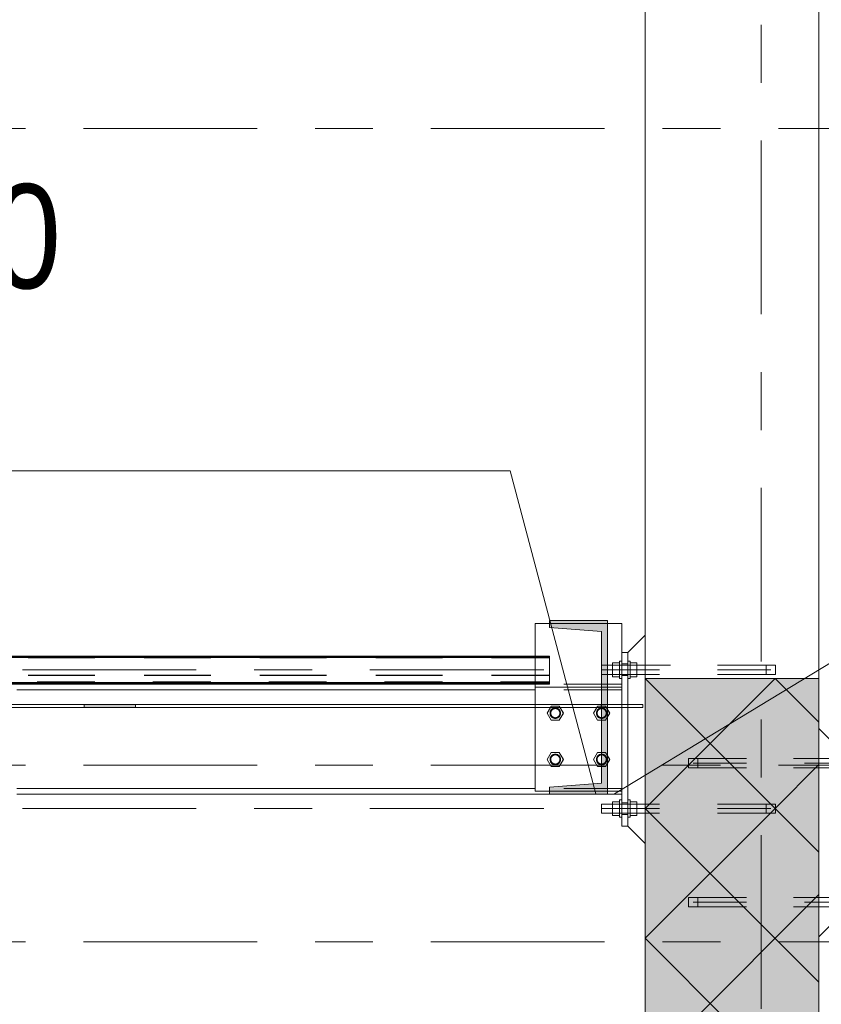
# Model space of a CAD drawing. Header units: millimetres. Extents: x -923 to -82, y -1402 to -808.
# Tile 90 of 109: x -258 to -244, y -950 to -933. Entities that reach past the tile are written whole.
import ezdxf

# ---------------------------------------------------------------- set-up
doc = ezdxf.new("R2010")
doc.units = ezdxf.units.MM
for name, pattern in [('XKITLINE00', [0]), ('XKITLINE01', [4, 1, -1, 1, -1]), ('XKITLINE02', [4, 2, -2]), ('XKITLINE03', [6, 3, -1, 1, -1])]:
    doc.linetypes.add(name, pattern=pattern)
for name, color, linetype, lineweight in [('Bout', 3, 'Continuous', 0), ('Onderdeel', 2, 'Continuous', 0), ('Onderdeel label', 2, 'Continuous', 0), ('Stramien', 4, 'Continuous', 0)]:
    doc.layers.add(name, color=color, linetype=linetype, lineweight=lineweight)
doc.styles.add('ARIAL', font='arial.ttf')

msp = doc.modelspace()

# ---------------------------------------------------------------- hatches: boundary and pattern name
at = {"layer": 'Onderdeel'}
for points in [[(-249.035, -943.934), (-249.035, -943.814), (-248.035, -943.814), (-248.035, -946.814), (-249.035, -946.814), (-249.035, -946.694), (-248.135, -946.622), (-248.135, -944.006)], [(-271.883, -944.914), (-271.883, -944.906), (-249.035, -944.906), (-249.035, -944.914)], [(-247.385, -986.114), (-247.385, -944.814), (-244.385, -944.814), (-244.385, -986.114)], [(-257.072, -945.314), (-257.072, -945.264), (-256.181, -945.264), (-256.181, -945.314)]]:
    msp.add_hatch(color=256, dxfattribs=at).paths.add_polyline_path(points, flags=17)

# ---------------------------------------------------------------- linework, layer by layer
at = {"layer": 'Bout', "linetype": 'XKITLINE02', "lineweight": 0}
for p, q in [((-247.685, -944.564), (-247.785, -944.564)), ((-247.785, -944.564), (-247.785, -944.764)), ((-247.685, -944.764), (-247.685, -944.564)), ((-247.685, -944.764), (-247.785, -944.764)), ((-249.004, -945.294), (-249.074, -945.414)), ((-249.074, -945.414), (-249.004, -945.534)), ((-249.016, -945.314), (-249.005, -945.294)), ((-249.005, -945.294), (-248.866, -945.294)), ((-248.866, -945.294), (-249.004, -945.294)), ((-248.866, -945.294), (-248.797, -945.414)), ((-248.796, -945.414), (-248.866, -945.294)), ((-248.866, -945.534), (-248.796, -945.414)), ((-248.204, -945.294), (-248.274, -945.414)), ((-248.274, -945.414), (-248.204, -945.534)), ((-248.216, -945.314), (-248.205, -945.294)), ((-248.205, -945.294), (-248.066, -945.294)), ((-248.066, -945.294), (-248.204, -945.294)), ((-248.066, -945.294), (-247.997, -945.414)), ((-247.996, -945.414), (-248.066, -945.294)), ((-248.066, -945.534), (-247.996, -945.414)), ((-249.004, -945.534), (-248.866, -945.534)), ((-248.204, -945.534), (-248.066, -945.534)), ((-248.066, -945.534), (-248.135, -945.534)), ((-248.035, -945.48), (-248.066, -945.534)), ((-249.004, -946.094), (-249.074, -946.214)), ((-248.866, -946.094), (-249.004, -946.094)), ((-248.796, -946.214), (-248.866, -946.094)), ((-248.204, -946.094), (-248.274, -946.214)), ((-248.066, -946.094), (-248.204, -946.094)), ((-248.135, -946.094), (-248.066, -946.094)), ((-248.066, -946.094), (-247.997, -946.214)), ((-247.996, -946.214), (-248.066, -946.094)), ((-249.074, -946.214), (-249.004, -946.334)), ((-248.866, -946.334), (-248.796, -946.214)), ((-248.274, -946.214), (-248.204, -946.334)), ((-248.066, -946.334), (-247.996, -946.214)), ((-248.035, -946.28), (-248.066, -946.334)), ((-249.004, -946.334), (-248.866, -946.334)), ((-248.204, -946.334), (-248.066, -946.334)), ((-248.066, -946.334), (-248.135, -946.334)), ((-247.685, -946.964), (-247.785, -946.964)), ((-247.785, -946.964), (-247.785, -947.164)), ((-247.685, -946.964), (-247.685, -947.164)), ((-247.685, -947.164), (-247.785, -947.164))]:
    msp.add_line(p, q, dxfattribs=at)
at = {"layer": 'Bout', "linetype": 'XKITLINE00', "lineweight": 0}
for p, q in [((-249.016, -945.314), (-249.074, -945.414)), ((-249.005, -945.534), (-249.074, -945.414)), ((-248.797, -945.414), (-248.866, -945.534)), ((-248.854, -945.314), (-248.797, -945.414)), ((-248.216, -945.314), (-248.274, -945.414)), ((-248.274, -945.414), (-248.205, -945.534)), ((-248.035, -945.347), (-247.997, -945.414)), ((-247.997, -945.414), (-248.035, -945.48)), ((-248.866, -945.534), (-249.005, -945.534)), ((-248.135, -945.534), (-248.205, -945.534)), ((-249.074, -946.214), (-249.005, -946.094)), ((-249.005, -946.094), (-248.866, -946.094)), ((-248.866, -946.094), (-248.797, -946.214)), ((-248.205, -946.094), (-248.274, -946.214)), ((-248.135, -946.094), (-248.205, -946.094)), ((-249.005, -946.334), (-249.074, -946.214)), ((-248.797, -946.214), (-248.866, -946.334)), ((-248.274, -946.214), (-248.205, -946.334)), ((-248.035, -946.147), (-247.997, -946.214)), ((-247.997, -946.214), (-248.035, -946.28)), ((-248.866, -946.334), (-249.005, -946.334)), ((-248.135, -946.334), (-248.205, -946.334))]:
    msp.add_line(p, q, dxfattribs=at)
at = {"layer": 'Bout', "linetype": 'XKITLINE02', "lineweight": 0}
for centre, radius, start, end in [((-248.935, -945.414), 0.09, 72, 252), ((-248.935, -945.414), 0.09, 90, 270), ((-248.935, -945.414), 0.09, 72, 252), ((-248.935, -945.414), 0.09, 90, 270), ((-248.935, -945.414), 0.09, 90, 270), ((-248.935, -945.414), 0.09, 90, 270), ((-248.935, -945.414), 0.09, 108, 288), ((-248.935, -945.414), 0.09, 108, 288), ((-248.935, -945.414), 0.08, 30, 210), ((-248.935, -945.414), 0.08, 0, 180), ((-248.935, -945.414), 0.08, 0, 180), ((-248.935, -945.414), 0.08, 150, 330), ((-248.935, -945.414), 0.08, 180, 0), ((-248.935, -945.414), 0.08, 180, 0), ((-248.935, -945.414), 0.08, 210, 30), ((-248.935, -945.414), 0.08, 330, 150), ((-248.935, -945.414), 0.09, 288, 108), ((-248.935, -945.414), 0.09, 288, 108), ((-248.935, -945.414), 0.09, 252, 72), ((-248.935, -945.414), 0.09, 252, 72), ((-248.935, -945.414), 0.09, 270, 90), ((-248.935, -945.414), 0.09, 270, 90), ((-248.935, -945.414), 0.09, 270, 90), ((-248.935, -945.414), 0.09, 270, 90), ((-248.135, -945.414), 0.09, 72, 252), ((-248.135, -945.414), 0.09, 90, 270), ((-248.135, -945.414), 0.09, 72, 252), ((-248.135, -945.414), 0.09, 90, 270), ((-248.135, -945.414), 0.09, 90, 270), ((-248.135, -945.414), 0.09, 90, 270), ((-248.135, -945.414), 0.09, 108, 288), ((-248.135, -945.414), 0.09, 108, 288), ((-248.135, -945.414), 0.08, 30, 210), ((-248.135, -945.414), 0.08, 0, 180), ((-248.135, -945.414), 0.08, 0, 180), ((-248.135, -945.414), 0.08, 150, 330), ((-248.135, -945.414), 0.08, 180, 0), ((-248.135, -945.414), 0.08, 180, 0), ((-248.135, -945.414), 0.08, 210, 30), ((-248.135, -945.414), 0.08, 330, 150), ((-248.135, -945.414), 0.09, 288, 108), ((-248.135, -945.414), 0.09, 288, 108), ((-248.135, -945.414), 0.09, 252, 72), ((-248.135, -945.414), 0.09, 252, 72), ((-248.135, -945.414), 0.09, 270, 90), ((-248.135, -945.414), 0.09, 270, 90), ((-248.135, -945.414), 0.09, 270, 90), ((-248.135, -945.414), 0.09, 270, 90), ((-248.935, -946.214), 0.09, 72, 252), ((-248.935, -946.214), 0.09, 90, 270), ((-248.935, -946.214), 0.09, 72, 252), ((-248.935, -946.214), 0.09, 90, 270), ((-248.935, -946.214), 0.09, 90, 270), ((-248.935, -946.214), 0.09, 90, 270), ((-248.935, -946.214), 0.09, 108, 288), ((-248.935, -946.214), 0.09, 108, 288), ((-248.935, -946.214), 0.09, 288, 108), ((-248.935, -946.214), 0.09, 288, 108), ((-248.935, -946.214), 0.09, 252, 72), ((-248.935, -946.214), 0.09, 252, 72), ((-248.935, -946.214), 0.09, 270, 90), ((-248.935, -946.214), 0.09, 270, 90), ((-248.935, -946.214), 0.09, 270, 90), ((-248.935, -946.214), 0.09, 270, 90), ((-248.135, -946.214), 0.09, 72, 252), ((-248.135, -946.214), 0.09, 90, 270), ((-248.135, -946.214), 0.09, 72, 252), ((-248.135, -946.214), 0.09, 90, 270), ((-248.135, -946.214), 0.09, 90, 270), ((-248.135, -946.214), 0.09, 90, 270), ((-248.135, -946.214), 0.09, 108, 288), ((-248.135, -946.214), 0.09, 108, 288), ((-248.135, -946.214), 0.09, 288, 108), ((-248.135, -946.214), 0.09, 288, 108), ((-248.135, -946.214), 0.09, 252, 72), ((-248.135, -946.214), 0.09, 252, 72), ((-248.135, -946.214), 0.09, 270, 90), ((-248.135, -946.214), 0.09, 270, 90), ((-248.135, -946.214), 0.09, 270, 90), ((-248.135, -946.214), 0.09, 270, 90), ((-248.935, -946.214), 0.08, 30, 210), ((-248.935, -946.214), 0.08, 0, 180), ((-248.935, -946.214), 0.08, 0, 180), ((-248.935, -946.214), 0.08, 150, 330), ((-248.935, -946.214), 0.08, 180, 0), ((-248.935, -946.214), 0.08, 180, 0), ((-248.935, -946.214), 0.08, 210, 30), ((-248.935, -946.214), 0.08, 330, 150), ((-248.135, -946.214), 0.08, 30, 210), ((-248.135, -946.214), 0.08, 0, 180), ((-248.135, -946.214), 0.08, 0, 180), ((-248.135, -946.214), 0.08, 150, 330), ((-248.135, -946.214), 0.08, 180, 0), ((-248.135, -946.214), 0.08, 180, 0), ((-248.135, -946.214), 0.08, 210, 30), ((-248.135, -946.214), 0.08, 330, 150)]:
    msp.add_arc(centre, radius, start, end, dxfattribs=at)
at = {"layer": 'Onderdeel', "linetype": 'XKITLINE00', "lineweight": 0}
for p, q in [((-247.385, -944.814), (-247.385, -861.914)), ((-244.385, -920.404), (-244.385, -944.814)), ((-249.285, -943.864), (-249.285, -944.429)), ((-249.035, -943.864), (-249.285, -943.864)), ((-249.035, -943.934), (-249.035, -943.814)), ((-249.035, -943.934), (-249.035, -943.814)), ((-249.035, -943.814), (-248.035, -943.814)), ((-248.035, -943.814), (-248.035, -946.814)), ((-248.035, -943.814), (-248.035, -943.864)), ((-247.785, -943.864), (-248.035, -943.864)), ((-247.785, -943.864), (-247.785, -944.514)), ((-247.785, -944.364), (-247.785, -943.864)), ((-247.785, -943.864), (-247.785, -943.864)), ((-248.135, -944.006), (-249.035, -943.934)), ((-248.135, -946.622), (-248.135, -944.006)), ((-248.135, -944.006), (-248.135, -945.264)), ((-247.685, -944.364), (-247.385, -944.064)), ((-247.685, -944.364), (-247.785, -944.364)), ((-247.785, -944.364), (-247.785, -947.364)), ((-247.685, -947.364), (-247.685, -944.364)), ((-247.685, -944.364), (-247.685, -944.364)), ((-247.685, -947.364), (-247.685, -944.364)), ((-249.035, -944.429), (-271.883, -944.429)), ((-249.035, -944.435), (-271.883, -944.435)), ((-249.035, -944.452), (-271.883, -944.452)), ((-249.035, -944.429), (-249.035, -944.435)), ((-249.035, -944.435), (-249.035, -944.914)), ((-247.945, -944.584), (-248.035, -944.584)), ((-247.945, -944.544), (-247.945, -944.784)), ((-247.825, -944.544), (-247.945, -944.544)), ((-247.825, -944.514), (-247.825, -944.814)), ((-247.785, -944.514), (-247.825, -944.514)), ((-247.945, -944.744), (-248.035, -944.744)), ((-249.035, -944.883), (-271.883, -944.883)), ((-271.883, -944.9), (-249.035, -944.9)), ((-249.035, -944.906), (-271.883, -944.906)), ((-271.883, -944.914), (-249.035, -944.914)), ((-249.285, -945.264), (-249.285, -944.914)), ((-247.945, -944.784), (-247.825, -944.784)), ((-247.825, -944.814), (-247.785, -944.814)), ((-247.785, -944.814), (-247.785, -946.764)), ((-247.785, -944.914), (-247.785, -944.914)), ((-247.385, -944.814), (-247.385, -944.814)), ((-247.385, -944.814), (-247.385, -944.814)), ((-244.385, -947.814), (-247.385, -944.814)), ((-247.385, -944.814), (-247.385, -944.814)), ((-247.385, -986.114), (-247.385, -944.814)), ((-244.385, -944.814), (-247.385, -944.814)), ((-246.263, -945.936), (-245.14, -944.814)), ((-244.385, -945.568), (-245.14, -944.814)), ((-244.385, -944.814), (-244.385, -986.114)), ((-249.285, -945.014), (-258.229, -945.014)), ((-247.785, -945.014), (-247.785, -945.014)), ((-256.181, -945.264), (-259.197, -945.264)), ((-257.072, -945.314), (-257.072, -945.264)), ((-256.181, -945.314), (-256.181, -945.264)), ((-248.135, -945.264), (-256.181, -945.264)), ((-247.934, -945.264), (-248.035, -945.264)), ((-247.785, -945.264), (-247.785, -945.264)), ((-256.181, -945.314), (-259.197, -945.314)), ((-248.135, -945.314), (-256.181, -945.314)), ((-249.285, -946.764), (-249.285, -945.314)), ((-247.934, -945.314), (-248.035, -945.314)), ((-247.785, -945.314), (-247.785, -945.314)), ((-248.135, -945.534), (-248.135, -946.094)), ((-244.385, -945.678), (-244.085, -945.978)), ((-247.385, -947.059), (-246.263, -945.936)), ((-248.135, -946.334), (-248.135, -946.622)), ((-245.14, -947.059), (-244.385, -946.304)), ((-249.035, -946.694), (-248.135, -946.622)), ((-249.285, -946.714), (-258.229, -946.714)), ((-249.035, -946.764), (-249.285, -946.764)), ((-249.035, -946.814), (-249.035, -946.694)), ((-249.035, -946.814), (-249.035, -946.694)), ((-247.785, -946.764), (-248.035, -946.764)), ((-247.785, -946.714), (-247.785, -946.714)), ((-249.035, -946.814), (-258.229, -946.814)), ((-248.035, -946.814), (-249.035, -946.814)), ((-247.785, -946.814), (-248.035, -946.814)), ((-247.945, -946.944), (-247.945, -947.184)), ((-247.945, -946.944), (-247.825, -946.944)), ((-247.825, -946.914), (-247.825, -947.214)), ((-247.825, -946.914), (-247.785, -946.914)), ((-248.135, -947.144), (-248.135, -946.984)), ((-248.135, -946.984), (-247.945, -946.984)), ((-247.945, -947.144), (-248.135, -947.144)), ((-247.385, -949.304), (-245.14, -947.059)), ((-244.385, -950.059), (-247.385, -947.059)), ((-247.825, -947.184), (-247.945, -947.184)), ((-247.785, -947.214), (-247.825, -947.214)), ((-247.785, -947.364), (-247.685, -947.364)), ((-247.685, -947.364), (-247.685, -947.364)), ((-247.685, -947.364), (-247.385, -947.664)), ((-247.385, -951.549), (-244.385, -948.549)), ((-244.085, -948.978), (-244.385, -949.278)), ((-244.385, -952.304), (-247.385, -949.304))]:
    msp.add_line(p, q, dxfattribs=at)
at = {"layer": 'Onderdeel', "linetype": 'XKITLINE01', "lineweight": 0}
for p, q in [((-249.285, -946.764), (-249.285, -943.864)), ((-247.785, -943.864), (-249.285, -943.864)), ((-249.035, -943.814), (-249.035, -943.814)), ((-249.035, -943.814), (-249.035, -943.814)), ((-248.035, -943.814), (-249.035, -943.814)), ((-249.035, -943.814), (-249.035, -943.934)), ((-248.035, -943.864), (-249.035, -943.864)), ((-248.035, -943.814), (-248.035, -946.814)), ((-248.035, -943.864), (-248.035, -946.814)), ((-249.035, -943.934), (-249.035, -943.934)), ((-248.135, -944.006), (-249.035, -943.934)), ((-249.035, -943.934), (-248.135, -944.006)), ((-249.035, -943.934), (-249.035, -943.934)), ((-248.135, -944.006), (-248.135, -944.006)), ((-248.135, -944.006), (-248.135, -946.622)), ((-248.135, -944.006), (-248.135, -944.006)), ((-247.385, -944.064), (-247.685, -944.364)), ((-247.385, -947.664), (-247.385, -944.064)), ((-247.385, -944.064), (-247.385, -944.064)), ((-247.385, -944.064), (-247.385, -947.664)), ((-247.785, -944.364), (-247.785, -946.764)), ((-247.685, -944.364), (-247.685, -947.364)), ((-249.035, -944.429), (-271.883, -944.429)), ((-249.035, -944.429), (-271.883, -944.429)), ((-249.035, -944.429), (-271.883, -944.429)), ((-249.035, -944.431), (-271.883, -944.431)), ((-249.035, -944.431), (-271.883, -944.431)), ((-249.035, -944.431), (-271.883, -944.431)), ((-249.035, -944.431), (-271.883, -944.431)), ((-249.035, -944.435), (-271.883, -944.435)), ((-249.035, -944.435), (-271.883, -944.435)), ((-249.035, -944.435), (-271.883, -944.435)), ((-249.035, -944.436), (-271.883, -944.436)), ((-271.883, -944.436), (-249.035, -944.436)), ((-249.035, -944.436), (-271.883, -944.436)), ((-271.883, -944.436), (-249.035, -944.436)), ((-249.035, -944.436), (-271.883, -944.436)), ((-271.883, -944.436), (-249.035, -944.436)), ((-249.035, -944.436), (-271.883, -944.436)), ((-249.035, -944.439), (-271.883, -944.439)), ((-249.035, -944.439), (-271.883, -944.439)), ((-249.035, -944.439), (-271.883, -944.439)), ((-249.035, -944.439), (-271.883, -944.439)), ((-249.035, -944.441), (-271.883, -944.441)), ((-249.035, -944.441), (-271.883, -944.441)), ((-249.035, -944.441), (-271.883, -944.441)), ((-249.035, -944.441), (-271.883, -944.441)), ((-271.883, -944.442), (-249.035, -944.442)), ((-271.883, -944.442), (-249.035, -944.442)), ((-271.883, -944.442), (-249.035, -944.442)), ((-249.035, -944.446), (-271.883, -944.446)), ((-249.035, -944.446), (-271.883, -944.446)), ((-249.035, -944.446), (-271.883, -944.446)), ((-249.035, -944.446), (-271.883, -944.446)), ((-249.035, -944.449), (-271.883, -944.449)), ((-249.035, -944.449), (-271.883, -944.449)), ((-249.035, -944.449), (-271.883, -944.449)), ((-249.035, -944.449), (-271.883, -944.449)), ((-249.035, -944.451), (-271.883, -944.451)), ((-249.035, -944.451), (-271.883, -944.451)), ((-249.035, -944.451), (-271.883, -944.451)), ((-271.883, -944.451), (-249.035, -944.451)), ((-271.883, -944.452), (-249.035, -944.452)), ((-271.883, -944.452), (-249.035, -944.452)), ((-249.035, -944.452), (-271.883, -944.452)), ((-249.035, -944.456), (-271.883, -944.456)), ((-249.035, -944.456), (-271.883, -944.456)), ((-271.883, -944.456), (-249.035, -944.456)), ((-249.035, -944.456), (-271.883, -944.456)), ((-249.035, -944.456), (-271.883, -944.456)), ((-271.883, -944.456), (-249.035, -944.456)), ((-249.035, -944.456), (-271.883, -944.456)), ((-249.035, -944.456), (-271.883, -944.456)), ((-271.883, -944.456), (-249.035, -944.456)), ((-249.035, -944.456), (-271.883, -944.456)), ((-249.035, -944.456), (-271.883, -944.456)), ((-271.883, -944.46), (-249.035, -944.46)), ((-271.883, -944.46), (-249.035, -944.46)), ((-271.883, -944.46), (-249.035, -944.46)), ((-249.285, -944.429), (-249.285, -945.264)), ((-249.035, -944.429), (-249.035, -944.914)), ((-249.035, -944.429), (-249.035, -944.914)), ((-249.035, -944.431), (-249.035, -944.429)), ((-249.035, -944.429), (-249.035, -944.435)), ((-249.035, -944.429), (-249.035, -944.914)), ((-249.035, -944.439), (-249.035, -944.431)), ((-249.035, -944.446), (-249.035, -944.439)), ((-249.035, -944.449), (-249.035, -944.446)), ((-249.035, -944.914), (-249.035, -944.452)), ((-248.135, -944.584), (-248.135, -944.744)), ((-248.135, -944.744), (-248.135, -944.584)), ((-248.035, -944.584), (-248.135, -944.584)), ((-245.135, -944.584), (-248.135, -944.584)), ((-248.135, -944.584), (-248.135, -944.744)), ((-248.135, -944.744), (-248.135, -944.584)), ((-247.945, -944.544), (-247.945, -944.784)), ((-247.825, -944.544), (-247.945, -944.544)), ((-247.945, -944.584), (-245.135, -944.584)), ((-247.945, -944.784), (-247.945, -944.584)), ((-247.825, -944.514), (-247.825, -944.814)), ((-247.785, -944.514), (-247.825, -944.514)), ((-247.825, -944.784), (-247.825, -944.544)), ((-247.825, -944.784), (-247.825, -944.544)), ((-247.825, -944.814), (-247.825, -944.584)), ((-247.825, -944.584), (-247.825, -944.784)), ((-247.785, -944.514), (-247.785, -944.814)), ((-247.785, -944.814), (-247.785, -944.514)), ((-247.785, -944.814), (-247.785, -944.514)), ((-247.685, -944.514), (-247.685, -944.814)), ((-247.645, -944.514), (-247.685, -944.514)), ((-247.685, -944.514), (-247.685, -944.814)), ((-247.685, -944.514), (-247.645, -944.514)), ((-247.685, -944.814), (-247.685, -944.584)), ((-247.645, -944.814), (-247.645, -944.514)), ((-247.645, -944.514), (-247.645, -944.814)), ((-247.645, -944.544), (-247.645, -944.784)), ((-247.525, -944.544), (-247.645, -944.544)), ((-247.645, -944.544), (-247.645, -944.784)), ((-247.645, -944.544), (-247.525, -944.544)), ((-247.645, -944.584), (-247.645, -944.814)), ((-247.645, -944.784), (-247.645, -944.584)), ((-247.525, -944.784), (-247.525, -944.544)), ((-247.525, -944.544), (-247.525, -944.784)), ((-247.525, -944.584), (-247.525, -944.784)), ((-245.295, -944.584), (-245.295, -944.744)), ((-245.295, -944.744), (-245.295, -944.584)), ((-245.135, -944.584), (-245.135, -944.744)), ((-245.135, -944.744), (-245.135, -944.584)), ((-271.883, -944.759), (-249.035, -944.759)), ((-271.883, -944.759), (-249.035, -944.759)), ((-249.035, -944.759), (-271.883, -944.759)), ((-271.883, -944.763), (-249.035, -944.763)), ((-271.883, -944.763), (-249.035, -944.763)), ((-249.035, -944.763), (-271.883, -944.763)), ((-248.035, -944.744), (-248.135, -944.744)), ((-248.135, -944.744), (-245.135, -944.744)), ((-245.135, -944.744), (-247.945, -944.744)), ((-247.785, -944.633), (-247.785, -944.814)), ((-247.785, -944.914), (-272.218, -944.914)), ((-271.883, -944.875), (-249.035, -944.875)), ((-271.883, -944.875), (-249.035, -944.875)), ((-271.883, -944.875), (-249.035, -944.875)), ((-271.883, -944.879), (-249.035, -944.879)), ((-271.883, -944.879), (-249.035, -944.879)), ((-271.883, -944.879), (-249.035, -944.879)), ((-249.035, -944.883), (-271.883, -944.883)), ((-249.035, -944.883), (-271.883, -944.883)), ((-249.035, -944.883), (-271.883, -944.883)), ((-249.035, -944.887), (-271.883, -944.887)), ((-271.883, -944.887), (-249.035, -944.887)), ((-271.883, -944.887), (-249.035, -944.887)), ((-249.035, -944.887), (-271.883, -944.887)), ((-271.883, -944.892), (-249.035, -944.892)), ((-271.883, -944.892), (-249.035, -944.892)), ((-271.883, -944.892), (-249.035, -944.892)), ((-271.883, -944.899), (-249.035, -944.899)), ((-249.035, -944.899), (-271.883, -944.899)), ((-271.883, -944.899), (-249.035, -944.899)), ((-249.035, -944.899), (-271.883, -944.899)), ((-271.883, -944.899), (-249.035, -944.899)), ((-249.035, -944.899), (-271.883, -944.899)), ((-249.035, -944.9), (-271.883, -944.9)), ((-249.035, -944.9), (-271.883, -944.9)), ((-249.035, -944.9), (-271.883, -944.9)), ((-249.035, -944.906), (-271.883, -944.906)), ((-271.883, -944.906), (-249.035, -944.906)), ((-249.035, -944.906), (-271.883, -944.906)), ((-271.883, -944.906), (-249.035, -944.906)), ((-249.035, -944.906), (-271.883, -944.906)), ((-249.035, -944.906), (-271.883, -944.906)), ((-249.035, -944.906), (-271.883, -944.906)), ((-271.883, -944.914), (-249.035, -944.914)), ((-271.883, -944.914), (-249.035, -944.914)), ((-249.035, -944.914), (-271.883, -944.914)), ((-249.035, -944.887), (-249.035, -944.883)), ((-249.035, -944.896), (-249.035, -944.887)), ((-249.035, -944.906), (-249.035, -944.896)), ((-249.035, -944.914), (-249.035, -944.906)), ((-249.035, -944.906), (-249.035, -944.906)), ((-249.035, -944.906), (-249.035, -944.906)), ((-249.035, -944.906), (-249.035, -944.914)), ((-249.035, -944.914), (-249.035, -944.906)), ((-247.945, -944.784), (-247.825, -944.784)), ((-247.825, -944.814), (-247.785, -944.814)), ((-247.785, -945.014), (-247.785, -944.914)), ((-247.785, -945.014), (-247.785, -944.914)), ((-247.685, -944.814), (-247.645, -944.814)), ((-247.685, -944.814), (-247.645, -944.814)), ((-247.645, -944.784), (-247.525, -944.784)), ((-247.645, -944.784), (-247.525, -944.784)), ((-249.285, -946.764), (-249.285, -944.964)), ((-249.285, -944.964), (-247.785, -944.964)), ((-249.285, -946.764), (-249.285, -944.964)), ((-247.785, -944.964), (-249.285, -944.964)), ((-247.785, -945.014), (-249.285, -945.014)), ((-247.785, -946.764), (-247.785, -944.964)), ((-247.785, -946.764), (-247.785, -944.964)), ((-247.785, -945.014), (-247.785, -946.714)), ((-247.785, -945.014), (-247.785, -945.014)), ((-247.785, -945.014), (-247.785, -946.714)), ((-256.181, -945.264), (-260.084, -945.264)), ((-249.285, -945.264), (-249.285, -945.314)), ((-248.144, -945.314), (-248.144, -945.264)), ((-248.135, -945.264), (-248.135, -945.534)), ((-248.035, -945.264), (-248.135, -945.264)), ((-247.426, -945.264), (-247.934, -945.264)), ((-247.785, -945.264), (-247.426, -945.264)), ((-247.426, -945.314), (-247.426, -945.264)), ((-256.181, -945.314), (-260.084, -945.314)), ((-248.035, -945.314), (-248.135, -945.314)), ((-247.426, -945.314), (-247.934, -945.314)), ((-247.785, -945.314), (-247.426, -945.314)), ((-244.385, -945.678), (-244.385, -949.278)), ((-244.385, -949.278), (-244.385, -945.678)), ((-248.135, -946.094), (-248.135, -946.334)), ((-243.635, -946.198), (-246.635, -946.198)), ((-246.635, -946.198), (-246.635, -946.358)), ((-246.635, -946.358), (-246.635, -946.198)), ((-243.825, -946.198), (-246.635, -946.198)), ((-246.475, -946.358), (-246.475, -946.198)), ((-246.475, -946.198), (-246.475, -946.358)), ((-246.635, -946.358), (-243.635, -946.358)), ((-243.825, -946.358), (-246.635, -946.358)), ((-249.035, -946.694), (-248.135, -946.622)), ((-248.135, -946.622), (-249.035, -946.694)), ((-248.135, -946.622), (-248.135, -946.622)), ((-248.135, -946.622), (-248.135, -946.622)), ((-247.785, -946.714), (-249.285, -946.714)), ((-249.285, -946.764), (-247.785, -946.764)), ((-247.785, -946.764), (-249.285, -946.764)), ((-247.785, -946.764), (-249.285, -946.764)), ((-249.035, -946.694), (-249.035, -946.694)), ((-249.035, -946.694), (-249.035, -946.814)), ((-249.035, -946.694), (-249.035, -946.694)), ((-248.035, -946.764), (-249.035, -946.764)), ((-247.785, -946.814), (-247.785, -946.714)), ((-247.785, -946.814), (-247.785, -946.714)), ((-249.035, -946.814), (-249.035, -946.814)), ((-249.035, -946.814), (-249.035, -946.814)), ((-248.035, -946.814), (-249.035, -946.814)), ((-248.035, -946.814), (-249.035, -946.814)), ((-248.035, -946.814), (-248.035, -946.814)), ((-247.945, -946.944), (-247.945, -947.184)), ((-247.945, -946.944), (-247.825, -946.944)), ((-247.945, -947.184), (-247.945, -946.944)), ((-247.825, -946.914), (-247.825, -947.214)), ((-247.825, -946.914), (-247.785, -946.914)), ((-247.825, -947.214), (-247.825, -946.914)), ((-247.825, -946.944), (-247.825, -947.184)), ((-247.825, -946.944), (-247.825, -947.184)), ((-247.825, -946.944), (-247.825, -947.184)), ((-247.785, -946.814), (-247.785, -946.814)), ((-247.785, -946.814), (-247.785, -946.814)), ((-247.785, -946.914), (-247.785, -947.214)), ((-247.785, -946.914), (-247.785, -947.214)), ((-247.785, -946.914), (-247.785, -947.214)), ((-247.685, -946.914), (-247.685, -947.214)), ((-247.685, -947.214), (-247.685, -946.914)), ((-247.685, -946.914), (-247.645, -946.914)), ((-247.685, -946.914), (-247.685, -947.214)), ((-247.685, -947.214), (-247.685, -946.914)), ((-247.685, -946.914), (-247.645, -946.914)), ((-247.645, -946.914), (-247.645, -947.214)), ((-247.645, -947.214), (-247.645, -946.914)), ((-247.645, -947.214), (-247.645, -946.914)), ((-247.645, -946.914), (-247.645, -947.214)), ((-247.645, -946.944), (-247.645, -947.184)), ((-247.645, -947.184), (-247.645, -946.944)), ((-247.645, -946.944), (-247.525, -946.944)), ((-247.645, -946.944), (-247.645, -947.184)), ((-247.645, -947.184), (-247.645, -946.944)), ((-247.645, -946.944), (-247.525, -946.944)), ((-247.525, -946.944), (-247.525, -947.184)), ((-247.525, -947.184), (-247.525, -946.944)), ((-247.525, -947.184), (-247.525, -946.944)), ((-247.525, -946.944), (-247.525, -947.184)), ((-248.135, -946.984), (-248.135, -947.144)), ((-245.135, -946.984), (-248.135, -946.984)), ((-248.135, -947.144), (-248.135, -946.984)), ((-248.135, -946.984), (-248.135, -947.144)), ((-245.135, -947.144), (-248.135, -947.144)), ((-245.135, -946.984), (-247.945, -946.984)), ((-245.135, -947.144), (-247.945, -947.144)), ((-245.295, -946.984), (-245.295, -947.144)), ((-245.295, -947.144), (-245.295, -946.984)), ((-245.135, -946.984), (-245.135, -947.144)), ((-245.135, -947.144), (-245.135, -946.984)), ((-247.945, -947.184), (-247.825, -947.184)), ((-247.825, -947.214), (-247.785, -947.214)), ((-247.645, -947.214), (-247.685, -947.214)), ((-247.685, -947.214), (-247.645, -947.214)), ((-247.525, -947.184), (-247.645, -947.184)), ((-247.645, -947.184), (-247.525, -947.184)), ((-247.685, -947.364), (-247.385, -947.664)), ((-247.385, -947.664), (-247.385, -947.664)), ((-246.635, -948.758), (-246.635, -948.598)), ((-243.825, -948.598), (-246.635, -948.598)), ((-246.635, -948.598), (-246.635, -948.758)), ((-246.635, -948.598), (-243.635, -948.598)), ((-246.475, -948.598), (-246.475, -948.758)), ((-246.475, -948.758), (-246.475, -948.598)), ((-243.825, -948.758), (-246.635, -948.758)), ((-246.635, -948.758), (-243.635, -948.758))]:
    msp.add_line(p, q, dxfattribs=at)
at = {"layer": 'Onderdeel', "linetype": 'XKITLINE03', "lineweight": 0}
for p, q in [((-258.135, -944.664), (-245.535, -944.664)), ((-258.135, -944.664), (-245.535, -944.664)), ((-245.535, -944.664), (-245.413, -944.664)), ((-245.535, -944.664), (-245.413, -944.664)), ((-245.413, -944.664), (-245.309, -944.664)), ((-245.413, -944.664), (-245.309, -944.664)), ((-245.309, -944.664), (-245.239, -944.664)), ((-245.309, -944.664), (-245.239, -944.664)), ((-245.239, -944.664), (-245.215, -944.664)), ((-245.239, -944.664), (-245.215, -944.664)), ((-245.215, -944.664), (-245.215, -944.663)), ((-245.215, -944.664), (-245.215, -944.664)), ((-246.531, -946.278), (-246.555, -946.278)), ((-246.555, -946.278), (-246.555, -946.278)), ((-246.531, -946.278), (-246.555, -946.278)), ((-246.555, -946.278), (-246.555, -946.279)), ((-246.461, -946.278), (-246.531, -946.278)), ((-246.461, -946.278), (-246.531, -946.278)), ((-246.358, -946.278), (-246.461, -946.278)), ((-246.358, -946.278), (-246.461, -946.278)), ((-246.235, -946.278), (-246.358, -946.278)), ((-246.235, -946.278), (-246.358, -946.278)), ((-233.635, -946.278), (-246.235, -946.278)), ((-233.635, -946.278), (-246.235, -946.278)), ((-258.135, -947.064), (-245.535, -947.064)), ((-258.135, -947.064), (-245.535, -947.064)), ((-245.535, -947.064), (-245.413, -947.064)), ((-245.535, -947.064), (-245.413, -947.064)), ((-245.413, -947.064), (-245.309, -947.064)), ((-245.413, -947.064), (-245.309, -947.064)), ((-245.309, -947.064), (-245.239, -947.064)), ((-245.309, -947.064), (-245.239, -947.064)), ((-245.239, -947.064), (-245.215, -947.064)), ((-245.239, -947.064), (-245.215, -947.064)), ((-245.215, -947.064), (-245.215, -947.063)), ((-245.215, -947.064), (-245.215, -947.064)), ((-246.531, -948.678), (-246.555, -948.678)), ((-246.555, -948.678), (-246.555, -948.678)), ((-246.531, -948.678), (-246.555, -948.678)), ((-246.555, -948.678), (-246.555, -948.679)), ((-246.461, -948.678), (-246.531, -948.678)), ((-246.461, -948.678), (-246.531, -948.678)), ((-246.358, -948.678), (-246.461, -948.678)), ((-246.358, -948.678), (-246.461, -948.678)), ((-246.235, -948.678), (-246.358, -948.678)), ((-246.235, -948.678), (-246.358, -948.678)), ((-233.635, -948.678), (-246.235, -948.678)), ((-233.635, -948.678), (-246.235, -948.678))]:
    msp.add_line(p, q, dxfattribs=at)
at = {"layer": 'Onderdeel label', "linetype": 'XKITLINE00', "lineweight": 0}
for p, q in [((-266.146, -941.225), (-249.713, -941.225)), ((-248.237, -946.809), (-249.713, -941.225)), ((-247.912, -946.809), (-240.841, -942.513))]:
    msp.add_line(p, q, dxfattribs=at)
at = {"layer": 'Stramien', "linetype": 'XKITLINE03', "lineweight": 0}
for p, q in [((-245.383, -1064.523), (-245.383, -840.314)), ((-407.083, -935.314), (-144.383, -935.314)), ((-407.083, -946.314), (-144.383, -946.314)), ((-407.083, -949.364), (-144.383, -949.364))]:
    msp.add_line(p, q, dxfattribs=at)

# ---------------------------------------------------------------- texts
at = {"layer": 'Onderdeel label', "style": 'ARIAL', "width": 0.85}
msp.add_text('UNP300', height=1.8, dxfattribs=at).set_placement((-265.546, -938.075))

doc.saveas('drawing.dxf')
